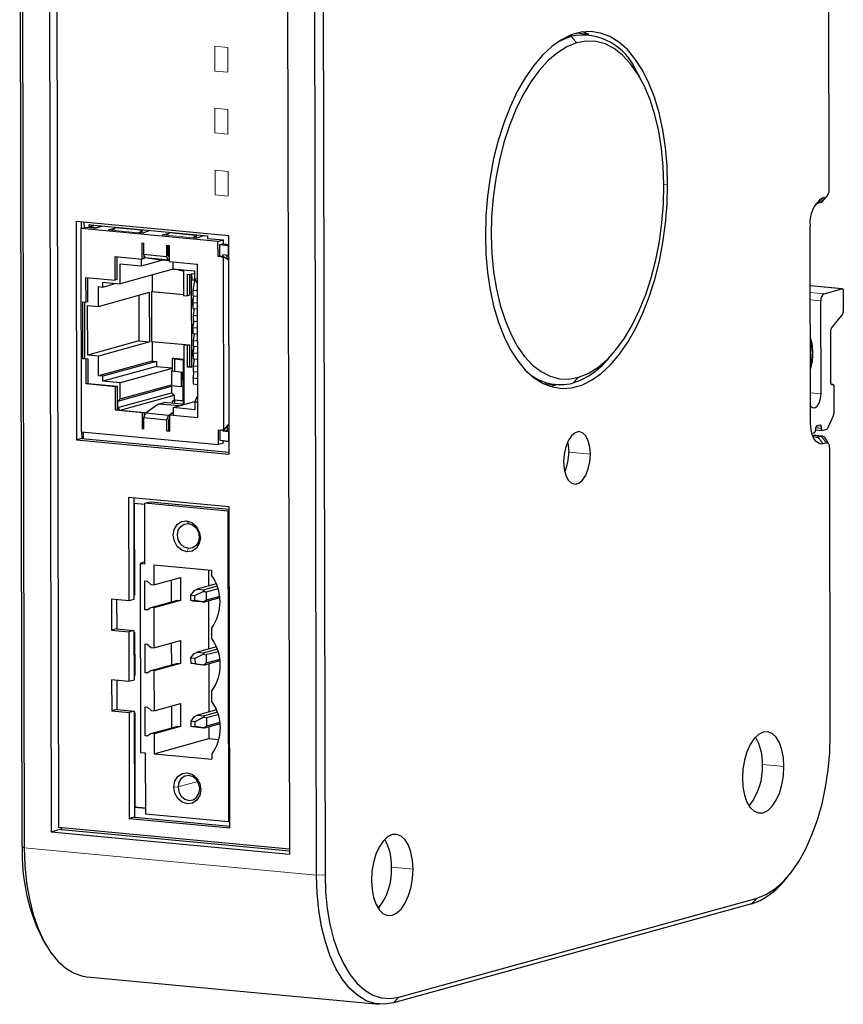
# Model space of a CAD drawing. Header units: millimetres. Extents: x 16 to 581, y 2 to 418.
# Tile 6 of 8: x 391 to 456, y 267 to 346. Entities that reach past the tile are written whole.
import ezdxf

# ---------------------------------------------------------------- set-up
doc = ezdxf.new("R2010")
doc.units = ezdxf.units.MM

msp = doc.modelspace()

# ---------------------------------------------------------------- linework, layer by layer
at = {"color": 7, "linetype": 'Continuous', "lineweight": 25}
for p, q in [((390.957, 279.92), (390.765, 374.648)), ((390.941, 374.537), (391.133, 279.81)), ((393.096, 372.855), (393.282, 281.088)), ((393.661, 372.619), (393.845, 281.444)), ((414.377, 277.626), (414.185, 372.354)), ((414.87, 372.384), (415.061, 277.656)), ((412.036, 371.076), (412.221, 279.308)), ((455.17, 332.188), (455.138, 347.976)), ((436.029, 344.548), (435.044, 344.641)), ((436.067, 344.544), (435.57, 344.748)), ((440.1, 341.14), (439.853, 341.572)), ((454.662, 331.554), (454.916, 331.624)), ((454.699, 331.32), (455.023, 331.699)), ((454.487, 331.171), (454.233, 331.101)), ((407.392, 328.512), (395.254, 329.653)), ((395.254, 329.653), (395.289, 312.286)), ((395.643, 329.091), (396.088, 329.214)), ((395.661, 329.614), (395.662, 329.096)), ((395.881, 329.594), (395.882, 329.157)), ((396.088, 329.214), (396.845, 329.143)), ((396.302, 329.429), (396.581, 329.37)), ((396.302, 329.251), (396.302, 329.429)), ((396.302, 329.251), (396.673, 329.353)), ((396.748, 329.157), (396.302, 329.251)), ((396.678, 329.356), (405.695, 328.509)), ((453.68, 313.659), (453.648, 329.299)), ((395.676, 312.928), (395.643, 329.091)), ((406.542, 328.067), (395.643, 329.091)), ((397.8, 329.002), (398.34, 329.125)), ((398.101, 328.973), (397.8, 329.002)), ((400.554, 328.743), (400.253, 328.771)), ((400.478, 328.813), (400.575, 328.99)), ((401.127, 328.938), (400.554, 328.743)), ((402.104, 328.597), (402.644, 328.721)), ((402.405, 328.569), (402.104, 328.597)), ((404.859, 328.338), (404.558, 328.367)), ((404.783, 328.408), (404.88, 328.585)), ((405.431, 328.534), (404.859, 328.338)), ((405.695, 328.509), (405.695, 328.311)), ((407.427, 311.146), (407.392, 328.512)), ((400.509, 327.953), (400.609, 327.944)), ((400.511, 326.67), (400.509, 327.953)), ((400.609, 327.944), (400.611, 327.056)), ((402.439, 327.772), (402.647, 327.752)), ((402.439, 327.772), (402.44, 326.884)), ((402.568, 326.919), (402.566, 327.76)), ((402.647, 327.752), (402.65, 326.47)), ((405.695, 328.311), (406.987, 328.19)), ((406.542, 328.067), (406.987, 328.19)), ((406.545, 326.883), (406.542, 328.067)), ((406.987, 327.879), (406.67, 327.792)), ((406.67, 327.792), (406.672, 326.918)), ((407.359, 327.727), (406.67, 327.792)), ((406.987, 327.879), (406.987, 328.19)), ((406.987, 327.879), (407.394, 327.841)), ((407.359, 327.727), (407.394, 327.737)), ((407.359, 327.727), (407.36, 326.987)), ((398.359, 326.873), (400.511, 326.67)), ((398.363, 324.998), (398.359, 326.873)), ((398.487, 326.861), (398.49, 325.033)), ((400.611, 327.056), (402.44, 326.884)), ((400.611, 327.056), (400.739, 326.762)), ((400.638, 326.994), (400.639, 326.706)), ((402.44, 326.884), (402.568, 326.59)), ((402.568, 326.919), (402.649, 326.911)), ((402.644, 326.825), (402.605, 326.916)), ((402.649, 326.825), (402.644, 326.825)), ((406.545, 326.883), (406.672, 326.918)), ((406.803, 326.859), (406.545, 326.883)), ((406.672, 326.918), (406.93, 326.894)), ((406.93, 326.894), (406.803, 326.859)), ((406.803, 326.859), (406.975, 326.843)), ((406.93, 327.027), (407.36, 326.987)), ((406.93, 327.027), (406.93, 326.894)), ((407.003, 313.048), (406.975, 326.843)), ((407.396, 326.579), (406.975, 326.843)), ((407.247, 326.997), (407.248, 326.672)), ((407.36, 326.987), (407.395, 326.996)), ((398.746, 326.292), (400.468, 326.13)), ((398.749, 324.713), (398.746, 326.292)), ((400.468, 326.13), (400.467, 326.675)), ((400.468, 326.13), (402.074, 326.574)), ((400.639, 326.706), (400.511, 326.67)), ((402.568, 326.59), (400.739, 326.762)), ((401.783, 326.601), (400.739, 326.762)), ((402.65, 326.52), (401.783, 326.601)), ((402.568, 326.59), (402.65, 326.578)), ((402.65, 326.47), (404.892, 326.259)), ((402.949, 326.441), (402.951, 325.897)), ((404.892, 326.259), (404.916, 314.023)), ((402.972, 325.88), (398.749, 324.713)), ((401.303, 325.419), (401.305, 324.083)), ((402.951, 325.897), (404.672, 325.735)), ((402.972, 325.894), (402.972, 325.88)), ((402.972, 325.88), (403.419, 325.839)), ((403.419, 325.853), (403.419, 325.782)), ((403.419, 325.782), (403.801, 325.746)), ((403.801, 325.746), (403.805, 323.773)), ((404.111, 325.46), (404.413, 325.432)), ((404.115, 323.743), (404.111, 325.46)), ((404.264, 325.446), (404.268, 323.786)), ((404.413, 325.432), (404.428, 318.051)), ((404.447, 325.51), (404.448, 324.983)), ((404.447, 325.51), (404.673, 325.488)), ((404.672, 325.735), (404.674, 325.128)), ((396.039, 325.216), (398.363, 324.998)), ((396.043, 323.243), (396.039, 325.216)), ((396.166, 325.204), (396.17, 323.278)), ((397.028, 324.48), (397.372, 324.447)), ((397.031, 322.901), (397.028, 324.48)), ((397.372, 324.842), (398.749, 324.713)), ((397.372, 324.447), (397.372, 324.842)), ((397.372, 324.447), (398.438, 324.742)), ((398.49, 325.033), (398.363, 324.998)), ((404.448, 324.983), (404.677, 325.046)), ((404.664, 324.963), (404.448, 324.983)), ((404.686, 325.108), (404.551, 324.201)), ((404.878, 324.79), (404.674, 325.128)), ((404.674, 325.128), (404.894, 325.107)), ((404.895, 324.788), (404.878, 324.79)), ((456.205, 324.31), (453.658, 324.549)), ((397.031, 322.901), (401.102, 324.027)), ((400.242, 323.789), (400.249, 320.16)), ((401.11, 320.08), (401.102, 324.027)), ((401.254, 324.069), (401.305, 324.083)), ((401.254, 324.069), (401.262, 320.122)), ((403.805, 323.829), (401.254, 324.069)), ((401.305, 324.083), (403.805, 323.848)), ((403.805, 323.773), (404.115, 323.743)), ((404.268, 323.786), (404.115, 323.743)), ((404.547, 323.197), (404.631, 323.743)), ((404.551, 324.201), (404.552, 323.75)), ((404.551, 324.201), (404.896, 324.169)), ((404.552, 323.75), (404.897, 323.717)), ((454.761, 323.914), (456.186, 324.308)), ((456.288, 324.139), (456.291, 322.485)), ((395.784, 323.267), (396.043, 323.243)), ((395.794, 318.728), (395.784, 323.267)), ((395.912, 323.255), (395.921, 318.763)), ((396.17, 323.278), (396.043, 323.243)), ((396.17, 322.982), (397.031, 322.901)), ((396.178, 319.035), (396.17, 322.982)), ((404.451, 323.497), (404.452, 322.97)), ((404.451, 323.497), (404.591, 323.483)), ((404.452, 322.97), (404.548, 322.997)), ((404.548, 322.961), (404.452, 322.97)), ((404.547, 323.197), (404.548, 322.746)), ((404.898, 323.164), (404.547, 323.197)), ((454.523, 315.95), (454.508, 323.351)), ((404.548, 322.746), (404.899, 322.713)), ((404.636, 322.738), (404.555, 322.196)), ((404.555, 322.196), (404.556, 321.745)), ((404.555, 322.196), (404.9, 322.164)), ((456.235, 322.293), (455.332, 321.165)), ((404.455, 321.484), (404.594, 321.471)), ((404.455, 321.484), (404.456, 320.957)), ((404.551, 321.192), (404.635, 321.737)), ((404.556, 321.745), (404.901, 321.712)), ((404.456, 320.957), (404.552, 320.984)), ((404.552, 320.948), (404.456, 320.957)), ((404.551, 321.192), (404.552, 320.741)), ((404.902, 321.159), (404.551, 321.192)), ((404.552, 320.741), (404.903, 320.708)), ((404.64, 320.733), (404.559, 320.191)), ((455.276, 320.973), (455.284, 316.852)), ((400.249, 320.16), (396.178, 319.035)), ((401.11, 320.08), (397.039, 318.954)), ((400.249, 320.16), (401.11, 320.08)), ((401.262, 320.122), (403.966, 319.868)), ((401.313, 320.117), (401.317, 318.557)), ((403.966, 319.868), (403.813, 319.826)), ((403.813, 319.826), (403.816, 318.641)), ((404.123, 319.797), (403.813, 319.826)), ((403.966, 319.868), (404.276, 319.839)), ((404.276, 319.839), (404.123, 319.797)), ((404.126, 318.08), (404.123, 319.797)), ((404.276, 319.839), (404.279, 318.122)), ((404.559, 320.191), (404.56, 319.74)), ((404.559, 320.191), (404.904, 320.159)), ((404.56, 319.74), (404.905, 319.707)), ((397.039, 318.954), (396.178, 319.035)), ((397.043, 317.375), (397.039, 318.954)), ((404.459, 319.471), (404.597, 319.458)), ((404.459, 319.471), (404.46, 318.944)), ((404.46, 318.944), (404.556, 318.971)), ((404.556, 319.187), (404.639, 319.732)), ((404.556, 319.187), (404.556, 318.736)), ((404.906, 319.154), (404.556, 319.187)), ((437.722, 318.883), (438.045, 319.261)), ((395.921, 318.763), (395.794, 318.728)), ((396.052, 318.704), (395.794, 318.728)), ((395.921, 318.763), (396.179, 318.739)), ((396.179, 318.739), (396.052, 318.704)), ((396.056, 316.73), (396.052, 318.704)), ((396.179, 318.739), (396.183, 316.765)), ((401.317, 318.557), (397.043, 317.375)), ((401.661, 318.525), (397.387, 317.343)), ((401.317, 318.557), (401.661, 318.525)), ((401.661, 318.525), (401.662, 318.13)), ((403.037, 318.789), (402.885, 318.747)), ((402.885, 318.747), (403.181, 318.719)), ((402.885, 318.747), (402.886, 317.958)), ((403.037, 318.789), (403.816, 318.716)), ((403.181, 318.719), (403.079, 318.691)), ((403.079, 318.691), (403.081, 317.71)), ((403.765, 318.627), (403.079, 318.691)), ((403.816, 318.641), (403.765, 318.627)), ((403.765, 318.627), (403.767, 317.645)), ((403.816, 318.641), (403.818, 317.659)), ((404.556, 318.935), (404.46, 318.944)), ((404.556, 318.736), (404.907, 318.703)), ((404.644, 318.728), (404.563, 318.186)), ((404.563, 318.186), (404.564, 317.735)), ((404.563, 318.186), (404.908, 318.153)), ((401.662, 318.13), (397.388, 316.948)), ((402.886, 317.958), (398.765, 316.819)), ((401.662, 318.13), (402.886, 318.015)), ((402.836, 317.752), (402.887, 317.766)), ((402.836, 317.752), (402.838, 316.662)), ((403.081, 317.729), (402.836, 317.752)), ((402.886, 317.958), (402.887, 317.766)), ((402.887, 317.766), (403.081, 317.748)), ((403.767, 317.645), (403.081, 317.71)), ((403.629, 316.536), (403.627, 317.659)), ((403.729, 317.649), (403.731, 316.564)), ((403.767, 317.645), (403.818, 317.659)), ((403.818, 317.659), (403.822, 315.38)), ((404.279, 318.122), (404.126, 318.08)), ((404.428, 318.051), (404.126, 318.08)), ((404.279, 318.122), (404.428, 318.108)), ((404.56, 317.182), (404.643, 317.727)), ((404.564, 317.735), (404.909, 317.702)), ((396.183, 316.765), (396.056, 316.73)), ((398.38, 316.512), (396.056, 316.73)), ((396.183, 316.765), (398.507, 316.547)), ((397.387, 317.343), (397.043, 317.375)), ((397.388, 316.948), (397.387, 317.343)), ((398.765, 316.819), (397.388, 316.948)), ((398.768, 315.536), (398.765, 316.819)), ((398.768, 315.536), (402.838, 316.662)), ((402.838, 316.662), (402.784, 316.615)), ((402.784, 316.615), (403.629, 316.536)), ((402.908, 316.603), (402.847, 316.551)), ((404.56, 317.182), (404.561, 316.731)), ((404.91, 317.149), (404.56, 317.182)), ((404.561, 316.731), (404.911, 316.698)), ((432.425, 316.764), (433.41, 316.671)), ((455.457, 316.698), (455.321, 316.711)), ((455.387, 316.683), (455.437, 316.697)), ((398.507, 316.547), (398.38, 316.512)), ((398.384, 314.637), (398.38, 316.512)), ((398.507, 316.547), (398.511, 314.672)), ((398.573, 315.369), (402.847, 316.551)), ((398.574, 314.851), (402.848, 316.033)), ((398.769, 314.648), (403.043, 315.83)), ((402.847, 316.551), (402.848, 316.033)), ((402.848, 316.033), (403.043, 315.83)), ((403.043, 315.83), (403.044, 315.413)), ((403.629, 316.536), (403.731, 316.564)), ((403.731, 316.564), (403.733, 315.426)), ((455.54, 316.527), (455.544, 314.4)), ((398.573, 315.369), (398.768, 315.536)), ((398.574, 314.851), (398.573, 315.369)), ((401.806, 315.132), (400.764, 314.394)), ((401.806, 315.132), (402.264, 315.259)), ((403.453, 314.978), (401.806, 315.132)), ((403.911, 315.104), (402.264, 315.259)), ((403.044, 315.413), (402.892, 315.371)), ((402.892, 315.371), (402.892, 315.2)), ((403.086, 315.353), (402.892, 315.371)), ((402.973, 314.845), (404.709, 315.325)), ((403.044, 315.413), (403.086, 315.409)), ((403.137, 315.444), (403.086, 315.43)), ((403.086, 315.43), (403.086, 315.182)), ((403.771, 315.366), (403.086, 315.43)), ((403.631, 315.398), (403.137, 315.444)), ((403.733, 315.426), (403.631, 315.398)), ((403.822, 315.417), (403.733, 315.426)), ((403.822, 315.38), (403.771, 315.366)), ((403.771, 315.366), (403.772, 315.117)), ((403.822, 315.38), (403.823, 315.113)), ((404.693, 315.29), (404.896, 315.741)), ((404.914, 315.269), (404.693, 315.29)), ((404.693, 315.29), (404.695, 314.683)), ((404.913, 315.746), (404.896, 315.741)), ((404.896, 315.741), (404.913, 315.739)), ((398.511, 314.672), (398.384, 314.637)), ((400.536, 314.435), (398.384, 314.637)), ((398.511, 314.672), (398.769, 314.648)), ((398.769, 314.648), (398.574, 314.851)), ((398.769, 314.648), (400.663, 314.47)), ((400.663, 314.47), (400.536, 314.435)), ((400.539, 313.152), (400.536, 314.435)), ((400.637, 314.03), (400.764, 314.394)), ((400.663, 314.47), (400.664, 314.107)), ((402.593, 314.223), (400.764, 314.394)), ((402.593, 314.223), (402.974, 314.492)), ((402.802, 314.269), (402.675, 314.234)), ((402.802, 314.269), (402.974, 314.253)), ((402.973, 314.845), (402.974, 314.253)), ((404.695, 314.683), (402.973, 314.845)), ((402.974, 314.253), (404.916, 314.07)), ((455.514, 314.252), (455.036, 313.188)), ((402.467, 313.859), (400.637, 314.03)), ((400.639, 313.143), (400.637, 314.03)), ((400.676, 314.142), (400.664, 314.139)), ((402.467, 313.859), (402.593, 314.223)), ((402.469, 312.971), (402.467, 313.859)), ((402.594, 313.894), (402.626, 313.903)), ((402.594, 313.894), (402.596, 313.006)), ((402.675, 313.886), (402.594, 313.894)), ((402.67, 314.03), (402.626, 313.903)), ((402.675, 314.034), (402.67, 314.03)), ((402.675, 314.234), (402.677, 312.951)), ((404.916, 314.023), (402.675, 314.234)), ((407.003, 313.048), (407.422, 313.544)), ((395.676, 312.928), (406.575, 311.904)), ((395.695, 312.926), (395.696, 312.399)), ((395.847, 312.384), (395.845, 312.912)), ((400.539, 313.152), (400.639, 313.18)), ((400.639, 313.143), (400.539, 313.152)), ((402.596, 313.006), (402.469, 312.971)), ((402.677, 312.951), (402.469, 312.971)), ((402.596, 313.006), (402.677, 312.998)), ((406.572, 313.088), (406.831, 313.064)), ((406.575, 311.904), (406.572, 313.088)), ((406.7, 313.076), (406.701, 312.25)), ((407.003, 313.048), (406.831, 313.064)), ((406.958, 312.966), (407.275, 313.054)), ((406.958, 312.966), (406.958, 313.052)), ((407.389, 312.926), (406.958, 312.966)), ((407.275, 313.37), (407.275, 313.054)), ((407.423, 313.04), (407.275, 313.054)), ((407.424, 312.935), (407.389, 312.926)), ((407.389, 312.926), (407.39, 312.186)), ((453.989, 312.841), (453.795, 312.787)), ((454.09, 313.165), (454.09, 313.066)), ((454.09, 313.072), (454.631, 313.022)), ((454.446, 313.461), (454.191, 313.39)), ((454.548, 313.193), (454.548, 313.291)), ((454.964, 313.11), (454.65, 313.023)), ((395.696, 312.399), (395.289, 312.286)), ((395.289, 312.286), (407.427, 311.146)), ((395.696, 312.399), (407.427, 311.297)), ((406.95, 312.008), (406.575, 311.904)), ((406.701, 312.25), (407.39, 312.186)), ((406.95, 312.203), (407.015, 312.221)), ((406.95, 312.008), (406.95, 312.203)), ((406.95, 312.203), (407.425, 312.158)), ((407.39, 312.186), (407.425, 312.195)), ((407.394, 312.187), (407.425, 312.184)), ((454.62, 312.58), (453.838, 312.653)), ((454.27, 312.501), (454.525, 312.571)), ((454.956, 312.037), (454.702, 311.967)), ((455.14, 311.935), (454.893, 312.367)), ((455.258, 288.771), (455.211, 311.614)), ((407.436, 306.952), (399.43, 307.704)), ((399.43, 307.704), (399.446, 299.465)), ((399.837, 307.666), (399.853, 299.577)), ((399.838, 307.255), (400.717, 307.172)), ((399.885, 307.25), (399.9, 299.933)), ((400.717, 307.237), (401.157, 307.359)), ((400.727, 302.402), (400.717, 307.237)), ((407.328, 306.616), (400.717, 307.237)), ((401.157, 307.359), (407.436, 306.769)), ((407.436, 306.646), (407.328, 306.616)), ((407.328, 306.616), (407.378, 281.908)), ((407.488, 281.395), (407.436, 306.952)), ((400.726, 302.575), (400.348, 302.438)), ((400.348, 302.438), (400.378, 287.4)), ((400.348, 302.438), (400.727, 302.402)), ((401.433, 302.336), (406.012, 301.906)), ((401.433, 302.336), (401.436, 300.737)), ((405.786, 301.927), (405.789, 300.656)), ((406.012, 301.906), (406.013, 301.525)), ((400.729, 301.05), (400.902, 301.034)), ((400.734, 298.741), (400.729, 301.05)), ((400.902, 301.034), (401.209, 300.759)), ((401.436, 300.737), (403.547, 301.321)), ((402.845, 299.394), (402.842, 301.126)), ((403.547, 301.321), (403.551, 299.506)), ((401.209, 300.759), (401.436, 300.737)), ((404.639, 300.293), (404.357, 299.922)), ((404.702, 299.89), (405.37, 300.225)), ((406.401, 300.825), (404.879, 300.405)), ((404.879, 300.405), (405.45, 300.351)), ((406.475, 300.635), (405.45, 300.351)), ((406.542, 300.433), (405.596, 300.171)), ((405.596, 300.171), (405.597, 299.517)), ((398.069, 299.594), (398.074, 297.127)), ((399.446, 299.465), (398.069, 299.594)), ((398.476, 299.556), (398.481, 297.24)), ((399.853, 299.577), (399.446, 299.465)), ((399.9, 299.933), (399.853, 299.92)), ((401.213, 298.943), (403.325, 299.527)), ((403.551, 299.506), (401.439, 298.922)), ((403.325, 299.527), (403.551, 299.506)), ((404.357, 299.922), (404.702, 299.89)), ((404.357, 299.922), (404.358, 299.528)), ((404.358, 299.528), (404.702, 299.495)), ((404.358, 299.528), (404.641, 299.456)), ((404.702, 299.495), (404.702, 299.89)), ((405.371, 299.387), (404.702, 299.495)), ((405.452, 299.364), (404.881, 299.418)), ((406.687, 299.706), (405.452, 299.364)), ((406.675, 299.815), (405.597, 299.517)), ((405.791, 299.458), (405.799, 295.644)), ((400.734, 298.741), (401.053, 298.83)), ((400.906, 298.725), (400.734, 298.741)), ((401.213, 298.943), (400.906, 298.725)), ((401.439, 298.922), (401.213, 298.943)), ((401.439, 298.922), (401.446, 295.725)), ((398.481, 297.24), (398.074, 297.127)), ((398.074, 297.127), (399.451, 296.998)), ((398.481, 297.24), (399.858, 297.111)), ((399.858, 297.111), (399.451, 296.998)), ((399.858, 297.111), (399.866, 293.164)), ((406.022, 297.274), (406.023, 296.512)), ((399.451, 296.998), (399.459, 293.051)), ((399.859, 296.977), (399.906, 296.972)), ((399.906, 296.972), (399.859, 296.959)), ((399.906, 296.972), (399.913, 293.519)), ((401.446, 295.725), (403.557, 296.309)), ((403.557, 296.309), (403.561, 294.493)), ((400.74, 296.038), (400.912, 296.022)), ((400.744, 293.729), (400.74, 296.038)), ((400.912, 296.022), (401.22, 295.746)), ((401.22, 295.746), (401.446, 295.725)), ((402.856, 294.382), (402.852, 296.114)), ((406.411, 295.813), (404.889, 295.392)), ((406.486, 295.622), (405.461, 295.338)), ((404.367, 294.91), (404.649, 295.28)), ((404.712, 294.877), (404.367, 294.91)), ((404.367, 294.91), (404.368, 294.515)), ((405.38, 295.212), (404.712, 294.877)), ((404.712, 294.877), (404.713, 294.483)), ((404.889, 295.392), (405.461, 295.338)), ((406.697, 294.693), (405.463, 294.352)), ((406.552, 295.421), (405.606, 295.159)), ((405.606, 295.159), (405.607, 294.504)), ((406.685, 294.802), (405.607, 294.504)), ((401.223, 293.93), (400.916, 293.713)), ((401.223, 293.93), (403.335, 294.514)), ((401.45, 293.909), (401.223, 293.93)), ((403.561, 294.493), (401.45, 293.909)), ((401.45, 293.909), (401.456, 290.712)), ((403.335, 294.514), (403.561, 294.493)), ((404.368, 294.515), (404.713, 294.483)), ((404.651, 294.443), (404.368, 294.515)), ((404.713, 294.483), (405.382, 294.375)), ((405.463, 294.352), (404.891, 294.405)), ((405.801, 294.445), (405.809, 290.631)), ((399.459, 293.051), (398.082, 293.18)), ((398.082, 293.18), (398.087, 290.713)), ((398.489, 293.142), (398.494, 290.826)), ((399.866, 293.164), (399.459, 293.051)), ((399.913, 293.519), (399.866, 293.506)), ((400.744, 293.729), (401.064, 293.817)), ((400.916, 293.713), (400.744, 293.729)), ((406.032, 292.261), (406.033, 291.5)), ((398.494, 290.826), (398.087, 290.713)), ((398.494, 290.826), (399.871, 290.697)), ((400.75, 291.025), (400.922, 291.009)), ((400.754, 288.716), (400.75, 291.025)), ((400.922, 291.009), (401.23, 290.733)), ((401.456, 290.712), (403.568, 291.296)), ((402.866, 289.369), (402.862, 291.101)), ((403.568, 291.296), (403.571, 289.48)), ((406.421, 290.8), (404.9, 290.379)), ((398.087, 290.713), (399.464, 290.584)), ((399.871, 290.697), (399.464, 290.584)), ((399.464, 290.584), (399.481, 282.147)), ((399.871, 290.697), (399.888, 282.26)), ((399.872, 290.563), (399.919, 290.559)), ((399.919, 290.559), (399.872, 290.546)), ((399.919, 290.559), (399.934, 283.069)), ((401.23, 290.733), (401.456, 290.712)), ((404.659, 290.268), (404.378, 289.897)), ((404.722, 289.865), (405.39, 290.199)), ((404.9, 290.379), (405.471, 290.326)), ((406.496, 290.609), (405.471, 290.326)), ((406.562, 290.408), (405.616, 290.146)), ((405.616, 290.146), (405.617, 289.492)), ((401.233, 288.918), (403.345, 289.502)), ((403.571, 289.48), (401.46, 288.896)), ((403.345, 289.502), (403.571, 289.48)), ((404.378, 289.897), (404.722, 289.865)), ((404.378, 289.897), (404.378, 289.502)), ((404.378, 289.502), (404.723, 289.47)), ((404.378, 289.502), (404.661, 289.431)), ((404.723, 289.47), (404.722, 289.865)), ((405.392, 289.362), (404.723, 289.47)), ((405.473, 289.339), (404.902, 289.393)), ((406.707, 289.681), (405.473, 289.339)), ((406.695, 289.79), (405.617, 289.492)), ((405.811, 289.433), (405.813, 288.501)), ((400.754, 288.716), (401.074, 288.804)), ((400.926, 288.7), (400.754, 288.716)), ((401.233, 288.918), (400.926, 288.7)), ((401.46, 288.896), (401.233, 288.918)), ((401.46, 288.896), (401.463, 287.298)), ((401.463, 287.298), (405.813, 288.501)), ((405.813, 288.501), (406.619, 288.425)), ((400.378, 287.4), (400.757, 287.364)), ((400.757, 287.364), (400.767, 282.529)), ((401.463, 287.298), (406.043, 286.868)), ((406.042, 287.248), (406.043, 286.868)), ((399.887, 283.056), (399.934, 283.069)), ((399.887, 283.048), (400.766, 282.966)), ((399.934, 283.069), (400.766, 282.991)), ((399.888, 282.26), (399.481, 282.147)), ((399.481, 282.147), (407.488, 281.395)), ((399.888, 282.26), (407.487, 281.546)), ((400.767, 282.529), (407.378, 281.908)), ((393.845, 281.444), (412.221, 279.718)), ((394.081, 281.276), (394.08, 281.422)), ((407.378, 281.908), (407.486, 281.938)), ((393.282, 281.088), (393.995, 281.284)), ((393.282, 281.088), (412.221, 279.308)), ((393.995, 281.284), (394.081, 281.276)), ((394.081, 281.276), (412.221, 279.572)), ((451.549, 277.142), (451.873, 277.52)), ((449, 275.353), (420.506, 267.474)), ((420.936, 267.926), (449.429, 275.805)), ((392.591, 272.533), (392.838, 272.101)), ((396.116, 269.551), (419.36, 267.367))]:
    msp.add_line(p, q, dxfattribs=at)
at = {"color": 7, "linetype": 'Continuous', "lineweight": 18}
for p, q in [((434.441, 344.427), (434.636, 344.408)), ((435.07, 343.875), (434.636, 344.408)), ((406.286, 343.612), (407.319, 343.515)), ((406.29, 341.639), (406.286, 343.612)), ((407.319, 343.515), (407.323, 341.541)), ((407.323, 341.541), (406.29, 341.639)), ((406.296, 338.678), (407.329, 338.581)), ((406.3, 336.705), (406.296, 338.678)), ((407.329, 338.581), (407.333, 336.608)), ((407.333, 336.608), (406.3, 336.705)), ((406.31, 331.771), (406.306, 333.745)), ((406.306, 333.745), (407.339, 333.648)), ((407.339, 333.648), (407.343, 331.674)), ((442.018, 332.61), (442.314, 332.582)), ((407.343, 331.674), (406.31, 331.771)), ((454.662, 331.554), (454.233, 331.101)), ((454.916, 331.624), (454.487, 331.171)), ((396.748, 329.157), (397.265, 329.301)), ((396.845, 329.143), (397.378, 329.29)), ((398.372, 329.156), (400.423, 328.963)), ((400.253, 328.771), (398.101, 328.973)), ((400.423, 328.963), (400.478, 328.813)), ((404.558, 328.367), (402.405, 328.569)), ((402.677, 328.751), (404.727, 328.559)), ((404.727, 328.559), (404.783, 328.408)), ((453.658, 324.546), (456.186, 324.308)), ((453.659, 324.018), (454.761, 323.914)), ((453.66, 323.43), (454.508, 323.351)), ((435.23, 317.263), (434.802, 316.811)), ((455.324, 316.707), (455.437, 316.697)), ((455.349, 316.686), (455.387, 316.683)), ((453.675, 316.03), (454.523, 315.95)), ((454.096, 313.235), (454.548, 313.193)), ((454.129, 313.331), (454.548, 313.291)), ((454.525, 312.571), (453.844, 312.635)), ((453.989, 312.527), (454.27, 312.501)), ((454.702, 311.967), (454.27, 312.501)), ((454.956, 312.037), (454.525, 312.571)), ((434.45, 311.3), (436.172, 311.138)), ((404.184, 305.622), (404.059, 305.828)), ((404.064, 303.361), (404.188, 303.636)), ((404.188, 303.636), (404.694, 303.776)), ((449.85, 286.433), (451.572, 286.271)), ((403.026, 284.645), (403.36, 284.66)), ((403.36, 284.66), (404.928, 285.093)), ((405.093, 284.497), (405.178, 284.443)), ((391.133, 279.81), (390.957, 279.92)), ((391.133, 279.81), (414.377, 277.626)), ((420.339, 278.272), (422.061, 278.111)), ((415.061, 277.656), (414.377, 277.626)), ((449.429, 275.805), (449, 275.353)), ((420.936, 267.926), (420.506, 267.474))]:
    msp.add_line(p, q, dxfattribs=at)
at = {"color": 7, "linetype": 'Continuous', "lineweight": 25, "flags": 128}
for points in [[(442.314, 332.582), (442.269, 334.091), (442.139, 335.558), (441.926, 336.967), (441.632, 338.301), (441.262, 339.544), (440.819, 340.683), (440.308, 341.703), (439.736, 342.592), (439.109, 343.341), (438.435, 343.94), (437.721, 344.382), (436.976, 344.662), (436.209, 344.778), (435.428, 344.726), (434.643, 344.509), (433.863, 344.129), (433.097, 343.59), (432.354, 342.898), (431.642, 342.061), (430.971, 341.09), (430.348, 339.996), (429.78, 338.792), (429.274, 337.491), (428.836, 336.109), (428.471, 334.662), (428.184, 333.167), (427.977, 331.642), (427.853, 330.104), (427.813, 328.572)], [(433.557, 343.934), (433.867, 344.103), (434.636, 344.408)], [(435.07, 343.875), (434.301, 343.567), (433.543, 343.096), (432.806, 342.467), (432.098, 341.689), (431.428, 340.77), (430.805, 339.724), (430.236, 338.562), (429.73, 337.3), (429.291, 335.953), (428.927, 334.539), (428.64, 333.074), (428.436, 331.578), (428.315, 330.069), (428.281, 328.567), (428.333, 327.09), (428.471, 325.656), (428.693, 324.285), (428.996, 322.992), (429.377, 321.795), (429.83, 320.708), (430.35, 319.745), (430.93, 318.918), (431.563, 318.237), (432.242, 317.712), (432.957, 317.349), (433.699, 317.151), (434.46, 317.123), (435.23, 317.263)], [(435.23, 317.263), (435.998, 317.571), (436.756, 318.042), (437.494, 318.671), (438.202, 319.45), (438.872, 320.368), (439.495, 321.415), (440.063, 322.576), (440.57, 323.838), (441.008, 325.185), (441.373, 326.6), (441.659, 328.064), (441.864, 329.56), (441.984, 331.069), (442.018, 332.571), (441.966, 334.049), (441.828, 335.482), (441.607, 336.854), (441.303, 338.146), (440.923, 339.344), (440.47, 340.431), (439.95, 341.394), (439.37, 342.221), (438.736, 342.901), (438.058, 343.426), (437.343, 343.79), (436.6, 343.987), (435.839, 344.016), (435.07, 343.875)], [(427.813, 328.572), (427.859, 327.064), (427.989, 325.597), (428.202, 324.188), (428.495, 322.854), (428.866, 321.61), (429.309, 320.472), (429.819, 319.452), (430.392, 318.562), (431.018, 317.814), (431.693, 317.215), (432.406, 316.773), (433.151, 316.492), (433.919, 316.377), (434.7, 316.428), (435.485, 316.645), (436.265, 317.026), (437.031, 317.565), (437.774, 318.257), (438.485, 319.093), (439.156, 320.064), (439.779, 321.158), (440.347, 322.363), (440.853, 323.664), (441.291, 325.046), (441.656, 326.493), (441.944, 327.988), (442.151, 329.513), (442.275, 331.05), (442.314, 332.582)], [(454.233, 331.101), (454.084, 331.031), (454.071, 331.023)], [(456.186, 324.308), (456.206, 324.31), (456.225, 324.304), (456.242, 324.291), (456.258, 324.27), (456.27, 324.244), (456.28, 324.212), (456.286, 324.177), (456.288, 324.139)], [(432.922, 316.56), (433.064, 316.582), (433.448, 316.668)], [(455.284, 316.852), (455.286, 316.814), (455.292, 316.778), (455.302, 316.747), (455.314, 316.72), (455.33, 316.7), (455.348, 316.687), (455.367, 316.681), (455.387, 316.683)], [(455.437, 316.697), (455.457, 316.698), (455.476, 316.692), (455.494, 316.679), (455.509, 316.659), (455.522, 316.632), (455.532, 316.601), (455.538, 316.565), (455.54, 316.527)], [(453.677, 314.978), (453.821, 314.844), (454.016, 314.823), (454.21, 314.952), (454.375, 315.211), (454.485, 315.562), (454.523, 315.95)], [(454.702, 311.967), (454.503, 311.95), (454.312, 312.009), (454.136, 312.143), (453.981, 312.346), (453.854, 312.61), (453.759, 312.925), (453.7, 313.279), (453.68, 313.659)], [(436.172, 311.138), (436.128, 311.71), (436, 312.211), (435.8, 312.602), (435.544, 312.85), (435.252, 312.936), (434.947, 312.851), (434.656, 312.605), (434.401, 312.215), (434.203, 311.714), (434.077, 311.143), (434.035, 310.547)], [(454.548, 313.291), (454.546, 313.329), (454.54, 313.365), (454.531, 313.396), (454.518, 313.423), (454.502, 313.443), (454.485, 313.456), (454.466, 313.462), (454.446, 313.461)], [(454.65, 313.023), (454.63, 313.022), (454.611, 313.028), (454.594, 313.041), (454.578, 313.061), (454.566, 313.088), (454.556, 313.119), (454.55, 313.155), (454.548, 313.193)], [(434.355, 312.121), (434.406, 311.871), (434.45, 311.3)], [(455.211, 311.614), (455.206, 311.709), (455.192, 311.798), (455.168, 311.876), (455.136, 311.942), (455.098, 311.993), (455.054, 312.027), (455.006, 312.041), (454.956, 312.037)], [(434.035, 310.547), (434.08, 309.975), (434.207, 309.474), (434.407, 309.083), (434.664, 308.835), (434.956, 308.749), (435.26, 308.833), (435.551, 309.08), (435.807, 309.47), (436.005, 309.971), (436.13, 310.542), (436.172, 311.138)], [(404.064, 303.361), (403.652, 303.494), (403.303, 303.794), (403.069, 304.216), (402.986, 304.696), (403.067, 305.16), (403.299, 305.538), (403.648, 305.773), (404.059, 305.828)], [(404.059, 305.828), (404.471, 305.696), (404.821, 305.395), (405.055, 304.973), (405.138, 304.494), (405.057, 304.029), (404.824, 303.651), (404.476, 303.417), (404.064, 303.361)], [(404.188, 303.636), (403.856, 303.743), (403.574, 303.984), (403.386, 304.324), (403.319, 304.71), (403.384, 305.084), (403.572, 305.389), (403.852, 305.578), (404.184, 305.622)], [(404.184, 305.622), (404.515, 305.515), (404.797, 305.274), (404.985, 304.934), (405.052, 304.548), (404.987, 304.174), (404.8, 303.869), (404.519, 303.68), (404.188, 303.636)], [(451.572, 286.271), (451.529, 286.973), (451.405, 287.617), (451.207, 288.171), (450.944, 288.606), (450.63, 288.901), (450.28, 289.042), (449.912, 289.021), (449.544, 288.838), (449.195, 288.505), (448.882, 288.036), (448.621, 287.456), (448.425, 286.793), (448.305, 286.081), (448.265, 285.356)], [(449.429, 275.805), (450.134, 276.083), (450.829, 276.522), (451.503, 277.117), (452.146, 277.857), (452.749, 278.733), (453.304, 279.732), (453.801, 280.839), (454.235, 282.039), (454.598, 283.312), (454.886, 284.642), (455.093, 286.008), (455.218, 287.391), (455.258, 288.771)], [(448.265, 285.356), (448.307, 284.654), (448.431, 284.01), (448.629, 283.457), (448.892, 283.021), (449.207, 282.726), (449.557, 282.585), (449.925, 282.607), (450.292, 282.789), (450.642, 283.123), (450.954, 283.591), (451.215, 284.172), (451.411, 284.834), (451.532, 285.546), (451.572, 286.271)], [(403.026, 284.645), (403.107, 285.11), (403.34, 285.488), (403.688, 285.722), (404.1, 285.778), (404.512, 285.645), (404.861, 285.345), (405.096, 284.923), (405.178, 284.443)], [(405.093, 284.497), (405.026, 284.883), (404.837, 285.223), (404.556, 285.465), (404.224, 285.572), (403.893, 285.527), (403.612, 285.338), (403.425, 285.034), (403.36, 284.66)], [(405.178, 284.443), (405.097, 283.979), (404.865, 283.6), (404.516, 283.366), (404.105, 283.311), (403.693, 283.443), (403.343, 283.743), (403.109, 284.165), (403.026, 284.645)], [(403.36, 284.66), (403.426, 284.274), (403.615, 283.934), (403.896, 283.692), (404.228, 283.585), (404.56, 283.63), (404.84, 283.819), (405.028, 284.123), (405.093, 284.497)], [(422.061, 278.111), (422.018, 278.813), (421.894, 279.457), (421.696, 280.01), (421.433, 280.446), (421.119, 280.741), (420.769, 280.882), (420.401, 280.86), (420.033, 280.678), (419.684, 280.344), (419.371, 279.875), (419.11, 279.295), (418.914, 278.633), (418.793, 277.921), (418.753, 277.196)], [(391.133, 279.81), (391.18, 278.395), (391.316, 277.025), (391.538, 275.72), (391.844, 274.5), (392.227, 273.382), (392.684, 272.382), (393.208, 271.515), (393.79, 270.794), (394.423, 270.229), (395.096, 269.828), (395.801, 269.597), (396.116, 269.551)], [(420.506, 267.474), (419.77, 267.356), (419.044, 267.414), (418.34, 267.644), (417.666, 268.045), (417.034, 268.61), (416.451, 269.332), (415.928, 270.199), (415.471, 271.199), (415.087, 272.317), (414.782, 273.537), (414.56, 274.841), (414.424, 276.211), (414.377, 277.626)], [(415.061, 277.656), (415.107, 276.3), (415.237, 274.987), (415.45, 273.737), (415.742, 272.568), (416.11, 271.496), (416.548, 270.538), (417.05, 269.707), (417.608, 269.016), (418.214, 268.474), (418.859, 268.09), (419.535, 267.869), (420.23, 267.814), (420.936, 267.926)], [(418.753, 277.196), (418.796, 276.494), (418.92, 275.85), (419.118, 275.296), (419.381, 274.861), (419.695, 274.566), (420.045, 274.425), (420.414, 274.446), (420.781, 274.628), (421.13, 274.962), (421.443, 275.431), (421.704, 276.011), (421.9, 276.674), (422.021, 277.385), (422.061, 278.111)]]:
    msp.add_lwpolyline(points, dxfattribs=at)
at = {"color": 7, "linetype": 'Continuous', "lineweight": 18, "flags": 128}
for points in [[(453.669, 319.08), (453.689, 319.082), (453.806, 319.104)], [(453.806, 319.104), (453.741, 318.34), (453.671, 318.015)], [(453.806, 319.104), (453.864, 319.131), (453.868, 319.141)]]:
    msp.add_lwpolyline(points, dxfattribs=at)
at = {"color": 7, "linetype": 'Continuous', "lineweight": 25}
for centre, radius, start, end in [((435.516, 339.81), 4.681, 22.11032, 100.82953), ((455.976, 329.608), 2.348, 124.0258, 187.56375), ((454.588, 332.111), 0.587, 304.0258, 7.56375), ((454.332, 331.618), 0.473, 289.14559, 320.9751), ((455.089, 323.428), 0.587, 124.0258, 187.56375), ((455.971, 322.474), 0.321, 325.59494, 1.95312), ((455.596, 320.984), 0.321, 145.59494, 181.95312), ((432.744, 322.805), 6.337, 288.95638, 321.76651), ((433.778, 320.598), 3.923, 226.8669, 285.12978), ((455.177, 314.396), 0.367, 336.86641, 0.53953), ((453.857, 313.035), 0.235, 304.0258, 7.56375), ((454.323, 313.196), 0.235, 124.0258, 187.56375), ((454.913, 313.23), 0.13, 293.26212, 341.2258), ((454.17, 312.928), 0.439, 221.89373, 283.1523), ((454.572, 312.22), 0.354, 24.5436, 97.61892), ((430.624, 311.258), 3.827, 336.38861, 0.61891), ((403.102, 299.393), 3.608, 324.01837, 36.21357), ((403.113, 294.381), 3.608, 324.01837, 36.21357), ((403.123, 289.368), 3.608, 324.01837, 36.21357), ((445.777, 286.613), 4.077, 357.45996, 29.79471), ((445.078, 286.15), 4.78, 321.12029, 3.38747), ((406.417, 279.466), 15.467, 178.31793, 206.63257), ((416.266, 278.453), 4.077, 357.45996, 29.79471), ((415.567, 277.99), 4.78, 321.12029, 3.38747), ((447.261, 280.541), 5.472, 288.52529, 321.5954)]:
    msp.add_arc(centre, radius, start, end, dxfattribs=at)
at = {"color": 7, "linetype": 'Continuous', "lineweight": 18}
msp.add_arc((449.158, 319.09), 4.647, 0.17279, 14.05161, dxfattribs=at)
at = {"color": 7, "linetype": 'Continuous', "lineweight": 25}
for points in [[(396.581, 329.37), (396.613, 329.364), (396.646, 329.359), (396.678, 329.356)], [(396.845, 329.143), (396.812, 329.146), (396.78, 329.151), (396.748, 329.157)], [(398.101, 328.973), (398.199, 328.993), (398.293, 329.057), (398.372, 329.156)], [(400.423, 328.963), (400.371, 328.862), (400.31, 328.794), (400.253, 328.771)], [(402.405, 328.569), (402.503, 328.588), (402.598, 328.653), (402.677, 328.751)], [(404.727, 328.559), (404.676, 328.457), (404.615, 328.39), (404.558, 328.367)], [(404.639, 300.293), (404.723, 300.335), (404.804, 300.373), (404.879, 300.405)], [(405.45, 300.351), (405.432, 300.314), (405.405, 300.271), (405.37, 300.225)], [(405.37, 300.225), (405.454, 300.211), (405.53, 300.193), (405.596, 300.171)], [(404.881, 299.418), (404.806, 299.43), (404.725, 299.442), (404.641, 299.456)], [(405.597, 299.517), (405.531, 299.473), (405.455, 299.429), (405.371, 299.387)], [(405.371, 299.387), (405.407, 299.378), (405.434, 299.371), (405.452, 299.364)], [(404.649, 295.28), (404.733, 295.323), (404.814, 295.36), (404.889, 295.392)], [(405.461, 295.338), (405.442, 295.301), (405.415, 295.258), (405.38, 295.212)], [(405.38, 295.212), (405.464, 295.198), (405.54, 295.18), (405.606, 295.159)], [(404.891, 294.405), (404.816, 294.417), (404.735, 294.43), (404.651, 294.443)], [(405.607, 294.504), (405.541, 294.46), (405.465, 294.417), (405.382, 294.375)], [(405.382, 294.375), (405.417, 294.366), (405.444, 294.358), (405.463, 294.352)], [(404.659, 290.268), (404.743, 290.31), (404.824, 290.347), (404.9, 290.379)], [(405.471, 290.326), (405.453, 290.288), (405.425, 290.246), (405.39, 290.199)], [(405.39, 290.199), (405.474, 290.186), (405.55, 290.168), (405.616, 290.146)], [(404.902, 289.393), (404.826, 289.404), (404.745, 289.417), (404.661, 289.431)], [(405.617, 289.492), (405.552, 289.448), (405.476, 289.404), (405.392, 289.362)], [(405.392, 289.362), (405.427, 289.353), (405.454, 289.345), (405.473, 289.339)]]:
    msp.add_open_spline(points, degree=3, dxfattribs=at)
for points, knots in [([(453.868, 319.141), (453.864, 319.278), (453.85, 319.665), (453.787, 320.108), (453.684, 320.393), (453.666, 320.441)], [0, 0, 0, 0, 0.312266, 0.885156, 1, 1, 1, 1]), ([(453.672, 317.844), (453.734, 318.077), (453.848, 318.497), (453.862, 318.942), (453.868, 319.141)], [0, 0, 0, 0, 0.553328, 1, 1, 1, 1])]:
    msp.add_open_spline(points, degree=3, knots=knots, dxfattribs=at)

doc.saveas('drawing.dxf')
